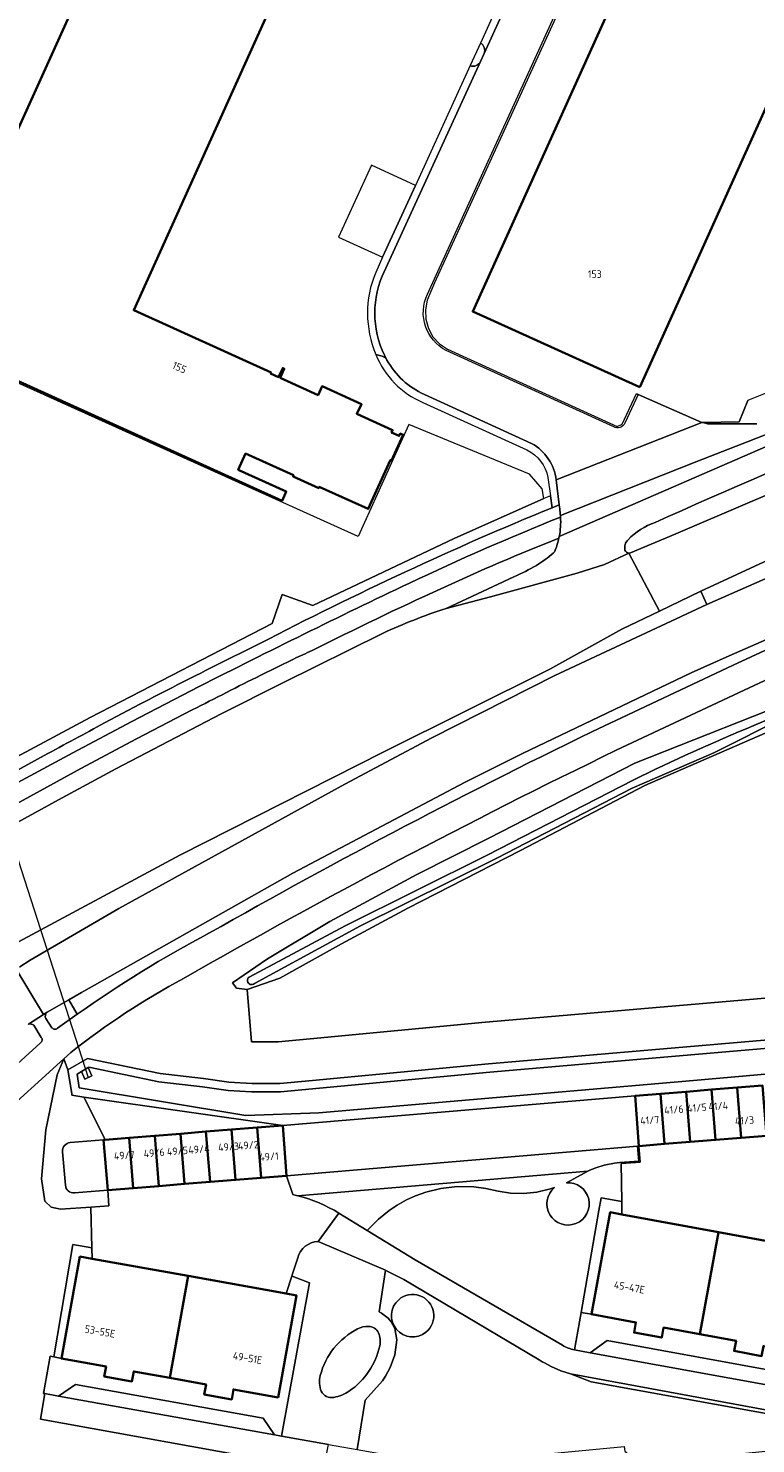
# Model space of a CAD drawing. Extents: x 151587 to 155483, y 462503 to 464608.
# Tile 77 of 236: x 152509 to 152596, y 463880 to 464050. Entities that reach past the tile are written whole.
import ezdxf
from ezdxf.enums import TextEntityAlignment as Align

# ---------------------------------------------------------------- set-up
doc = ezdxf.new("R2010")
doc.units = 0
doc.header["$LTSCALE"] = 0.5
for name, color, linetype, lineweight in [('B-RO-GR-BEPLANTING_CULTUUR_BODEMBEDEKKER-GV', 251, 'CONTINUOUS', 18), ('B-RO-GR-BEPLANTING_CULTUUR_BOSPLANTSOEN-GV', 251, 'CONTINUOUS', 18), ('B-RO-GR-BEPLANTING_CULTUUR_HEESTERS-GV', 251, 'CONTINUOUS', 18), ('B-RO-GR-GROENVOORZIENING-GV', 251, 'CONTINUOUS', 18), ('B-RO-GR-HAAG-GV', 251, 'CONTINUOUS', 13), ('B-RO-IE-TERREINAFSCHEIDING_KUNSTMATIG_HEKWERK-G', 251, 'IE-TERREINAFSCHEIDING-KUNSTMATIG', 18), ('B-RO-KW-KUNSTWERK_DUIKER-G', 251, 'CONTINUOUS', 18), ('B-RO-KW-KUNSTWERK_STUW-GV', 251, 'CONTINUOUS', 18), ('B-RO-OG-BEBOUWING-GV', 6, 'CONTINUOUS', 35), ('B-RO-OG-BEBOUWING-T18', 1, 'CONTINUOUS', 18), ('B-RO-OG-TERREIN_CULTUURSCHEIDING-GV', 251, 'CONTINUOUS', 18), ('B-RO-OG-WATER-GV', 251, 'CONTINUOUS', 18), ('B-RO-OG-WATER_SLOOT-GV', 251, 'CONTINUOUS', 18), ('B-RO-VH-VERHARDING_ASFALT-GV', 251, 'CONTINUOUS', 18), ('B-RO-VH-VERHARDING_BETON-GV', 251, 'CONTINUOUS', 18), ('B-RO-VH-VERHARDING_BETONSTRAATSTEEN-GV', 251, 'CONTINUOUS', 18), ('B-RO-VH-VERHARDING_STRAATBAKSTEEN-GV', 251, 'CONTINUOUS', 18), ('B-RO-VH-VERHARDING_TEGEL-GV', 251, 'CONTINUOUS', 18)]:
    doc.layers.add(name, color=color, linetype=linetype, lineweight=lineweight)
doc.styles.add('NLCS-ISO-M200-T18', font='NLCS-ISO.ttf', dxfattribs={"height": 0.36})
doc.linetypes.add('IE-TERREINAFSCHEIDING-KUNSTMATIG', pattern='A,4,[82,NLCS.SHX,S=0.75,R=90,X=0,Y=0],4,-2', length=10)

msp = doc.modelspace()

# ---------------------------------------------------------------- linework, layer by layer
at = {"layer": 'B-RO-GR-BEPLANTING_CULTUUR_BODEMBEDEKKER-GV', "flags": 128}
for points in [[(152572.047, 463992.498), (152571.85, 463993.936), (152571.066, 463993.588), (152560.332, 463988.824), (152543.417, 463980.812), (152539.731, 463982.111), (152538.538, 463978.646), (152516.745, 463967.386), (152494.667, 463955.579), (152484.218, 463969.361), (152476.22, 463962.251)], [(152531.655, 463973.572), (152536.992, 463976.219)], [(152518.472, 463966.768), (152522.701, 463968.99)], [(152504.531, 463959.197), (152511.221, 463962.87)], [(152518.538, 463916.861), (152518.418, 463917.101), (152517.927, 463918.084), (152515.987, 463921.972), (152514.56, 463922.209), (152514.531, 463922.389), (152514.076, 463925.252), (152513.589, 463926.564), (152512.795, 463924.649), (152511.417, 463918.063), (152510.906, 463912.191), (152511.315, 463909.536), (152512.081, 463908.822), (152513.204, 463908.566), (152516.817, 463908.792), (152518.992, 463908.967), (152518.838, 463910.836), (152514.849, 463910.513)], [(152514.353, 463916.523), (152518.338, 463916.845), (152518.538, 463916.861)], [(152513.772, 463911.427), (152513.437, 463915.443)]]:
    msp.add_lwpolyline(points, dxfattribs=at)
at = {"layer": 'B-RO-GR-BEPLANTING_CULTUUR_BODEMBEDEKKER-GV'}
for points in [[(152554.488, 463984.817, -0.012826), (152572.047, 463992.498)], [(152536.992, 463976.219, -0.0116541), (152554.488, 463984.817)], [(152522.701, 463968.99, -0.0031122), (152531.655, 463973.572)], [(152511.221, 463962.87, 0.0058166), (152518.472, 463966.768)], [(152513.437, 463915.443, -0.4148283), (152514.353, 463916.523)], [(152514.849, 463910.513, -0.4132635), (152513.772, 463911.427)]]:
    msp.add_lwpolyline(points, format="xyb", dxfattribs=at)
at = {"layer": 'B-RO-GR-BEPLANTING_CULTUUR_BOSPLANTSOEN-GV', "flags": 128}
msp.add_lwpolyline([(152675.815, 463995.931), (152668.317, 463993.686), (152643.285, 463984.44), (152625.771, 463977.665), (152606.756, 463969.499), (152583.176, 463959.25), (152568.262, 463951.464), (152554.789, 463944.602), (152546.83, 463940.324), (152539.461, 463936.22), (152535.536, 463934.838), (152536.042, 463928.601), (152539.24, 463928.601), (152543.098, 463928.95), (152564.066, 463930.942), (152600.809, 463934.097), (152599.205, 463953.804), (152681.192, 463983.061), (152683.418, 463983.855)], dxfattribs=at)
at = {"layer": 'B-RO-GR-BEPLANTING_CULTUUR_HEESTERS-GV', "flags": 128}
msp.add_lwpolyline([(152581.985, 463922.121), (152539.803, 463918.583), (152540.253, 463912.57), (152582.276, 463916.104), (152582.425, 463916.117)], close=True, dxfattribs=at)
at = {"layer": 'B-RO-GR-BEPLANTING_CULTUUR_HEESTERS-GV'}
for points in [[(152514.353, 463916.523, 0.4148283), (152513.437, 463915.443)], [(152513.772, 463911.427, 0.4132635), (152514.849, 463910.513)]]:
    msp.add_lwpolyline(points, format="xyb", dxfattribs=at)
at = {"layer": 'B-RO-GR-BEPLANTING_CULTUUR_HEESTERS-GV', "flags": 128}
for points in [[(152514.849, 463910.513), (152518.838, 463910.836), (152518.338, 463916.845), (152514.353, 463916.523)], [(152513.437, 463915.443), (152513.772, 463911.427)]]:
    msp.add_lwpolyline(points, dxfattribs=at)
at = {"layer": 'B-RO-GR-GROENVOORZIENING-GV'}
for points in [[(152694.124, 464031.382, 0.0323912), (152585.97, 463991.453)], [(152595.743, 463993.174, -0.0302642), (152698.211, 464030.171)], [(152584.397, 463990.752, 0.1179525), (152581.143, 463988.664)], [(152572.878, 463988.868, 0.0140357), (152558.744, 463982.804)], [(152572.436, 463987.428, 0.0306519), (152572.878, 463988.868)], [(152581.143, 463988.664, 0.2634351), (152580.78, 463987.431)], [(152570.192, 463985.607, 0.0379869), (152572.167, 463987.054)], [(152572.167, 463987.054, 0.1163326), (152572.436, 463987.428)], [(152580.78, 463987.431, 0.3122383), (152581.24, 463987.062)], [(152581.24, 463987.062, 0.0949163), (152581.441, 463987.087)], [(152567.473, 463984.224, 0.0215491), (152570.192, 463985.607)], [(152558.744, 463982.804, 0.0102191), (152543.309, 463975.41)], [(152551.739, 463977.461, -0.027493), (152559.348, 463980.462)], [(152543.309, 463975.41, 0.0104443), (152541.092, 463974.389)], [(152537.173, 463972.462, 0.0024757), (152528.952, 463968.3)], [(152530.953, 463941.575, -0.0167806), (152578.334, 463966.416)], [(152515.197, 463931.89, -0.0325779), (152530.953, 463941.575)]]:
    msp.add_lwpolyline(points, format="xyb", dxfattribs=at)
at = {"layer": 'B-RO-GR-GROENVOORZIENING-GV', "flags": 128}
for points in [[(152610.699, 463992.102), (152604.429, 463989.254), (152589.882, 463982.51), (152590.575, 463980.924), (152612.893, 463990.719), (152625.49, 463995.879), (152628.922, 463997.227), (152629.459, 463997.313), (152636.601, 464000), (152660.488, 464008.986)], [(152581.441, 463987.087), (152586.867, 463989.396), (152595.743, 463993.174)], [(152585.97, 463991.453), (152584.397, 463990.752)], [(152613.323, 463983.243), (152612.057, 463982.978), (152593.269, 463974.762), (152588.694, 463972.762), (152568.516, 463963.08), (152561.631, 463959.664), (152541.004, 463948.762), (152515.692, 463934.494), (152514.202, 463933.633), (152515.197, 463931.89)], [(152559.348, 463980.462), (152567.473, 463984.224)], [(152578.334, 463966.416), (152593.754, 463973.651), (152599.685, 463976.434), (152608.956, 463980.675)], [(152528.952, 463968.3), (152522.29, 463964.841), (152515.615, 463961.295), (152506.663, 463956.401), (152507.644, 463954.626), (152513.4, 463957.79), (152519.82, 463961.24), (152532.41, 463967.82), (152539.82, 463971.54), (152551.739, 463977.461)], [(152541.092, 463974.389), (152537.173, 463972.462)]]:
    msp.add_lwpolyline(points, dxfattribs=at)
at = {"layer": 'B-RO-GR-HAAG-GV'}
for points in [[(152694.124, 464031.382, 0.0323912), (152585.97, 463991.453)], [(152595.743, 463993.174, -0.0302642), (152698.211, 464030.171)], [(152584.397, 463990.752, 0.1179525), (152581.143, 463988.664)], [(152572.878, 463988.868, 0.0140357), (152558.744, 463982.804)], [(152572.436, 463987.428, 0.0306519), (152572.878, 463988.868)], [(152581.143, 463988.664, 0.2634351), (152580.78, 463987.431)], [(152570.192, 463985.607, 0.0379869), (152572.167, 463987.054)], [(152572.167, 463987.054, 0.1163326), (152572.436, 463987.428)], [(152580.78, 463987.431, 0.3122383), (152581.24, 463987.062)], [(152581.24, 463987.062, 0.0949163), (152581.441, 463987.087)], [(152567.473, 463984.224, 0.0215491), (152570.192, 463985.607)], [(152558.744, 463982.804, 0.0102191), (152543.309, 463975.41)], [(152551.739, 463977.461, -0.027493), (152559.348, 463980.462)], [(152543.309, 463975.41, 0.0104443), (152541.092, 463974.389)], [(152537.173, 463972.462, 0.0024757), (152528.952, 463968.3)], [(152530.953, 463941.575, -0.0167806), (152578.334, 463966.416)], [(152515.197, 463931.89, -0.0325779), (152530.953, 463941.575)]]:
    msp.add_lwpolyline(points, format="xyb", dxfattribs=at)
at = {"layer": 'B-RO-GR-HAAG-GV', "flags": 128}
for points in [[(152610.699, 463992.102), (152604.429, 463989.254), (152589.882, 463982.51), (152590.575, 463980.924), (152612.893, 463990.719), (152625.49, 463995.879), (152628.922, 463997.227), (152629.459, 463997.313), (152636.601, 464000), (152660.488, 464008.986)], [(152581.441, 463987.087), (152586.867, 463989.396), (152595.743, 463993.174)], [(152585.97, 463991.453), (152584.397, 463990.752)], [(152613.323, 463983.243), (152612.057, 463982.978), (152593.269, 463974.762), (152588.694, 463972.762), (152568.516, 463963.08), (152561.631, 463959.664), (152541.004, 463948.762), (152515.692, 463934.494), (152514.202, 463933.633), (152515.197, 463931.89)], [(152559.348, 463980.462), (152567.473, 463984.224)], [(152578.334, 463966.416), (152593.754, 463973.651), (152599.685, 463976.434), (152608.956, 463980.675)], [(152528.952, 463968.3), (152522.29, 463964.841), (152515.615, 463961.295), (152506.663, 463956.401), (152507.644, 463954.626), (152513.4, 463957.79), (152519.82, 463961.24), (152532.41, 463967.82), (152539.82, 463971.54), (152551.739, 463977.461)], [(152541.092, 463974.389), (152537.173, 463972.462)]]:
    msp.add_lwpolyline(points, dxfattribs=at)
at = {"layer": 'B-RO-IE-TERREINAFSCHEIDING_KUNSTMATIG_HEKWERK-G', "flags": 128}
for points in [[(152586.115, 464080.969), (152557.973, 464019.407), (152557.081, 464017.327), (152556.883, 464016.2), (152556.938, 464015.057), (152557.235, 464013.957), (152557.767, 464012.955), (152558.553, 464012.098), (152559.512, 464011.496), (152579.842, 464002.241), (152580.449, 464002.493), (152582.143, 464006.156), (152582.359, 464006.061)], [(152550.408, 464033.483), (152546.463, 464024.864)], [(152582.359, 464006.061), (152589.992, 464002.683)], [(152590.126, 464002.686), (152594.434, 464002.781), (152595.474, 464005.347)], [(152589.992, 464002.683), (152590.126, 464002.686)]]:
    msp.add_lwpolyline(points, dxfattribs=at)
at = {"layer": 'B-RO-KW-KUNSTWERK_DUIKER-G', "flags": 128}
msp.add_lwpolyline([(152516.53, 463924.296), (152504.703, 463960.946)], dxfattribs=at)
at = {"layer": 'B-RO-KW-KUNSTWERK_STUW-GV', "flags": 128}
msp.add_lwpolyline([(152516.501, 463925.497), (152515.683, 463925.025), (152516.109, 463924.107), (152516.953, 463924.524)], close=True, dxfattribs=at)
at = {"layer": 'B-RO-OG-BEBOUWING-GV', "flags": 128}
for points in [[(152520.274, 464064.751), (152496.747, 464012.8)], [(152504.321, 464009.358), (152539.726, 463993.334), (152540.13, 463994.226), (152540.224, 463994.435), (152534.462, 463997.044), (152535.344, 463998.992), (152541.101, 463996.386), (152541.04, 463996.25), (152544.119, 463994.856), (152544.178, 463994.988), (152550.039, 463992.355), (152552.667, 463998.157), (152552.69, 463998.207), (152552.841, 463998.138), (152554.22, 464001.209), (152553.874, 464001.366), (152553.754, 464001.102), (152552.825, 464001.524), (152552.945, 464001.788), (152548.68, 464003.725), (152549.211, 464004.898), (152544.507, 464007.03), (152544.037, 464005.992), (152539.497, 464008.054), (152539.984, 464009.128), (152539.793, 464009.215), (152539.305, 464008.141), (152538.349, 464008.575), (152538.408, 464008.703), (152521.963, 464016.14), (152538.471, 464052.639)]]:
    msp.add_lwpolyline(points, dxfattribs=at)
for points in [[(152582.56, 464006.933), (152603.288, 464052.829), (152583.274, 464061.868), (152562.546, 464015.971)], [(152585.526, 463916.367), (152585.039, 463922.369), (152581.985, 463922.121), (152582.425, 463916.117)], [(152588.58, 463916.613), (152588.094, 463922.616), (152585.039, 463922.369), (152585.526, 463916.367)], [(152591.635, 463916.859), (152591.148, 463922.864), (152588.094, 463922.616), (152588.58, 463916.613)], [(152591.148, 463922.864), (152591.635, 463916.859), (152594.689, 463917.105), (152594.202, 463923.111)], [(152597.743, 463917.351), (152597.256, 463923.359), (152594.202, 463923.111), (152594.689, 463917.105)], [(152521.405, 463917.093), (152521.892, 463911.083), (152524.959, 463911.332), (152524.472, 463917.342)], [(152528.026, 463911.58), (152527.539, 463917.59), (152524.472, 463917.342), (152524.959, 463911.332)], [(152527.539, 463917.59), (152528.026, 463911.58), (152531.093, 463911.828), (152530.606, 463917.838)], [(152531.093, 463911.828), (152534.16, 463912.077), (152533.674, 463918.087), (152530.606, 463917.838)], [(152536.741, 463918.335), (152533.674, 463918.087), (152534.16, 463912.077), (152537.227, 463912.325)], [(152536.741, 463918.335), (152537.227, 463912.325), (152540.253, 463912.57), (152539.803, 463918.583)], [(152518.538, 463916.861), (152518.338, 463916.845), (152518.838, 463910.836), (152521.892, 463911.083), (152521.405, 463917.093)], [(152580.417, 463907.935), (152579.007, 463908.195), (152576.755, 463895.981), (152582.094, 463895.003), (152581.873, 463893.801), (152585.173, 463893.193), (152585.395, 463894.394), (152589.732, 463893.595), (152591.983, 463905.802)], [(152589.732, 463893.595), (152594.076, 463892.794), (152593.854, 463891.592), (152597.135, 463890.986), (152597.357, 463892.188), (152602.707, 463891.202), (152604.959, 463903.409), (152603.897, 463903.605), (152591.983, 463905.802)], [(152526.28, 463888.369), (152528.472, 463900.567), (152516.992, 463902.629), (152515.507, 463902.896), (152513.324, 463890.702), (152518.65, 463889.741), (152518.434, 463888.54), (152521.732, 463887.947), (152521.948, 463889.148)], [(152526.28, 463888.369), (152530.621, 463887.589), (152530.405, 463886.388), (152533.683, 463885.799), (152533.899, 463887), (152539.244, 463886.039), (152541.436, 463898.237), (152540.201, 463898.459), (152528.472, 463900.567)]]:
    msp.add_lwpolyline(points, close=True, dxfattribs=at)
at = {"layer": 'B-RO-OG-TERREIN_CULTUURSCHEIDING-GV', "flags": 128}
for points in [[(152598.882, 464006.719), (152598.363, 464006.51), (152595.552, 464005.38), (152595.474, 464005.347), (152594.434, 464002.781), (152590.126, 464002.686), (152590.656, 464002.544), (152596.564, 464002.557)], [(152610.323, 463977.716), (152601.055, 463973.476), (152595.063, 463970.664), (152579.734, 463963.472)], [(152600.809, 463934.097), (152564.066, 463930.942), (152543.098, 463928.95), (152539.24, 463928.601), (152536.042, 463928.601), (152535.536, 463934.838), (152534.247, 463935.025), (152533.779, 463935.645), (152537.986, 463938.534), (152545.434, 463942.977), (152555.837, 463948.622), (152564.481, 463952.958), (152581.948, 463961.929), (152610.235, 463973.116)], [(152514.416, 463927.313), (152513.589, 463926.564), (152514.076, 463925.252), (152516.418, 463926.603), (152525.12, 463924.801), (152530.32, 463924.186), (152533.351, 463923.76), (152536.093, 463923.601), (152539.469, 463923.601), (152543.373, 463923.954), (152564.425, 463925.954), (152601.215, 463929.106)], [(152544.172, 463877.425), (152510.804, 463883.441), (152511.319, 463886.485), (152511.17, 463886.514), (152511.966, 463890.962), (152512.376, 463890.884), (152514.663, 463904.348), (152516.954, 463903.947), (152516.817, 463908.792), (152513.204, 463908.566), (152512.081, 463908.822), (152511.315, 463909.536), (152510.906, 463912.191), (152511.417, 463918.063), (152512.795, 463924.649), (152513.589, 463926.564), (152505.281, 463919.037)], [(152541.618, 463910.176), (152576.33, 463913.095), (152576.556, 463913.219), (152577.299, 463913.518), (152578.307, 463913.832), (152579.536, 463914.084), (152580.183, 463914.162), (152582.422, 463914.325), (152582.276, 463916.104), (152540.253, 463912.57)], [(152574.73, 463891.733), (152575.515, 463896.203), (152577.654, 463908.388), (152577.92, 463909.904), (152580.396, 463909.47), (152580.335, 463914.023), (152582.584, 463914.187), (152582.425, 463916.117), (152582.276, 463916.104), (152582.422, 463914.325), (152580.183, 463914.162), (152579.536, 463914.084), (152578.307, 463913.832), (152577.299, 463913.518), (152576.556, 463913.219), (152576.33, 463913.095), (152574.665, 463912.181), (152573.768, 463911.725)], [(152540.253, 463912.57), (152540.988, 463910.33)], [(152573.768, 463911.725), (152574.665, 463912.181), (152576.33, 463913.095), (152541.618, 463910.176)], [(152546.525, 463908.087), (152549.924, 463906.002), (152551.268, 463907.375), (152552.544, 463908.413), (152553.495, 463909.05), (152554.605, 463909.67), (152555.683, 463910.162), (152556.921, 463910.606), (152558.722, 463911.046), (152560.7, 463911.268), (152562.7, 463911.225), (152564.106, 463911.034), (152565.608, 463910.701), (152567.064, 463910.49), (152568.614, 463910.448), (152570.215, 463910.601), (152571.871, 463910.977), (152572.347, 463911.152)], [(152572.347, 463911.152), (152571.871, 463910.977), (152570.215, 463910.601), (152568.614, 463910.448), (152567.064, 463910.49), (152565.608, 463910.701), (152564.106, 463911.034), (152562.7, 463911.225), (152560.7, 463911.268), (152558.722, 463911.046), (152556.921, 463910.606), (152555.683, 463910.162), (152554.605, 463909.67), (152553.495, 463909.05), (152552.544, 463908.413), (152551.268, 463907.375), (152549.924, 463906.002), (152555.654, 463902.489), (152573.291, 463892.281)], [(152541.603, 463902.733), (152540.934, 463900.693), (152540.89, 463900.56), (152540.931, 463900.547), (152542.988, 463899.765), (152539.647, 463881.4), (152545.267, 463880.385), (152546.857, 463880.119), (152548.712, 463879.786), (152549.661, 463885.722), (152551.741, 463888.013), (152552.098, 463888.56), (152552.675, 463889.63), (152553.234, 463891.148), (152553.458, 463892.943), (152553.209, 463894.28), (152552.798, 463895.083), (152552.424, 463895.537), (152551.629, 463896.129), (152551.346, 463896.263), (152552.1, 463901.247), (152544.046, 463904.678)], [(152571.149, 463890.156), (152570.874, 463890.303), (152570.506, 463890.522), (152554.317, 463900.144), (152552.14, 463901.23), (152552.1, 463901.247), (152551.346, 463896.263), (152551.629, 463896.129), (152552.424, 463895.537), (152552.798, 463895.083), (152553.209, 463894.28), (152553.458, 463892.943), (152553.234, 463891.148), (152552.675, 463889.63), (152552.098, 463888.56), (152551.741, 463888.013), (152549.661, 463885.722), (152548.712, 463879.786), (152552.983, 463879.039)], [(152556.321, 463876.006), (152556.315, 463875.459), (152557.954, 463875.737), (152561.251, 463876.015), (152562.51, 463876.143), (152564.013, 463877.982), (152563.963, 463878.565), (152580.666, 463880.17), (152580.742, 463879.62), (152582.582, 463878.106), (152591.22, 463878.964), (152602.413, 463880.076), (152602.784, 463883.19), (152601.648, 463883.395), (152576.743, 463887.892), (152574.257, 463888.85), (152573.089, 463889.236), (152571.958, 463889.722), (152571.149, 463890.156)]]:
    msp.add_lwpolyline(points, dxfattribs=at)
at = {"layer": 'B-RO-OG-TERREIN_CULTUURSCHEIDING-GV'}
for points in [[(152579.734, 463963.472, 0.0172791), (152527.926, 463936.177)], [(152527.926, 463936.177, 0.043359), (152514.416, 463927.313)], [(152573.768, 463911.725, -6.4696333), (152572.347, 463911.152)], [(152572.347, 463911.152, 6.4696333), (152573.768, 463911.725)], [(152540.988, 463910.33, -0.0097191), (152541.618, 463910.176)], [(152541.618, 463910.176, -0.0726133), (152546.525, 463908.087)], [(152544.046, 463904.678, 0.3423364), (152541.603, 463902.733)], [(152553.681, 463897.726, 0.9809752), (152556.949, 463893.844)], [(152556.949, 463893.844, -0.9809752), (152553.681, 463897.726)], [(152556.949, 463893.844, 1.0190248), (152553.681, 463897.726)], [(152553.681, 463897.726, -1.0190248), (152556.949, 463893.844)], [(152548.758, 463894.233, 0.2146268), (152544.298, 463888.667)], [(152544.298, 463888.667, -0.2146268), (152548.758, 463894.233)], [(152550.074, 463894.528, 0.1284383), (152548.758, 463894.233)], [(152548.758, 463894.233, -0.1284383), (152550.074, 463894.528)], [(152551.262, 463893.756, 0.286602), (152550.074, 463894.528)], [(152550.074, 463894.528, -0.286602), (152551.262, 463893.756)], [(152551.417, 463892.228, 0.1459016), (152551.262, 463893.756)], [(152551.262, 463893.756, -0.1459016), (152551.417, 463892.228)], [(152547.785, 463886.81, 0.1911726), (152551.417, 463892.228)], [(152551.417, 463892.228, -0.1911726), (152547.785, 463886.81)], [(152573.291, 463892.281, 0.0849059), (152574.73, 463891.733)], [(152544.298, 463888.667, 0.1681394), (152544.414, 463886.764)], [(152544.414, 463886.764, -0.1681394), (152544.298, 463888.667)], [(152544.414, 463886.764, 0.3257565), (152545.9, 463886.04)], [(152545.9, 463886.04, -0.3257565), (152544.414, 463886.764)], [(152545.9, 463886.04, 0.1200205), (152547.785, 463886.81)], [(152547.785, 463886.81, -0.1200205), (152545.9, 463886.04)]]:
    msp.add_lwpolyline(points, format="xyb", dxfattribs=at)
at = {"layer": 'B-RO-OG-TERREIN_CULTUURSCHEIDING-GV', "flags": 128}
msp.add_lwpolyline([(152515.987, 463921.972), (152517.927, 463918.084), (152518.418, 463917.101), (152518.538, 463916.861), (152521.405, 463917.093), (152524.472, 463917.342), (152527.539, 463917.59), (152530.606, 463917.838), (152533.674, 463918.087), (152536.741, 463918.335), (152539.803, 463918.583)], close=True, dxfattribs=at)
at = {"layer": 'B-RO-OG-WATER-GV', "flags": 128}
msp.add_lwpolyline([(152520.696, 464065.683), (152526.273, 464078.001), (152512.398, 464084.317), (152475.634, 464003.375), (152473.522, 463998.726), (152473.277, 463998.185), (152469.188, 463989.183), (152484.218, 463969.361), (152494.667, 463955.579), (152516.745, 463967.386), (152538.538, 463978.646), (152539.731, 463982.111), (152543.417, 463980.812), (152560.332, 463988.824), (152571.066, 463993.588), (152570.849, 463994.779), (152569.331, 463996.511), (152554.911, 464002.466), (152548.839, 463989.04), (152503.408, 464009.504), (152496.636, 464012.554), (152496.747, 464012.8), (152520.274, 464064.751)], close=True, dxfattribs=at)
for points in [[(152536.41, 463935.569), (152549.09, 463942.488), (152565.429, 463950.556), (152581.628, 463958.926), (152591.435, 463963.191), (152600.094, 463967.507), (152618.073, 463975.028), (152625.83, 463978.456), (152641.898, 463984.741), (152651.803, 463988.5), (152666.986, 463993.918), (152675.521, 463996.827), (152675.19, 463998.088), (152653.722, 463990.588), (152639.208, 463985.204), (152627.112, 463980.484), (152623.912, 463979.194), (152607.811, 463971.357), (152596.203, 463966.438)], [(152581.757, 463959.909), (152564.261, 463950.929), (152547.278, 463942.46), (152535.768, 463936.333)]]:
    msp.add_lwpolyline(points, dxfattribs=at)
at = {"layer": 'B-RO-OG-WATER-GV'}
for points in [[(152596.203, 463966.438, 0.0150195), (152581.757, 463959.909)], [(152535.768, 463936.333, 1.0454247), (152536.41, 463935.569)]]:
    msp.add_lwpolyline(points, format="xyb", dxfattribs=at)
at = {"layer": 'B-RO-OG-WATER_SLOOT-GV', "flags": 128}
for points in [[(152596.203, 463966.438), (152607.811, 463971.357), (152623.912, 463979.194), (152627.112, 463980.484), (152639.208, 463985.204), (152653.722, 463990.588), (152675.19, 463998.088), (152675.521, 463996.827), (152666.986, 463993.918), (152651.803, 463988.5), (152641.898, 463984.741), (152625.83, 463978.456), (152618.073, 463975.028), (152600.094, 463967.507), (152591.435, 463963.191), (152581.628, 463958.926), (152565.429, 463950.556), (152549.09, 463942.488), (152536.41, 463935.569)], [(152618.588, 463977.014), (152610.235, 463973.116), (152581.948, 463961.929), (152564.481, 463952.958), (152555.837, 463948.622), (152545.434, 463942.977), (152537.986, 463938.534), (152533.779, 463935.645), (152534.247, 463935.025), (152535.536, 463934.838), (152539.461, 463936.22), (152546.83, 463940.324), (152554.789, 463944.602), (152568.262, 463951.464), (152583.176, 463959.25), (152606.756, 463969.499), (152625.771, 463977.665), (152643.285, 463984.44), (152668.317, 463993.686), (152675.815, 463995.931)], [(152535.768, 463936.333), (152547.278, 463942.46), (152564.261, 463950.929), (152581.757, 463959.909)], [(152674.626, 463931.539), (152588.975, 463923.962), (152544.104, 463920.101), (152535.383, 463919.76), (152515.435, 463923.077), (152515.172, 463924.73), (152515.683, 463925.025), (152516.501, 463925.497), (152516.588, 463925.547), (152524.96, 463923.813), (152530.199, 463923.194), (152533.252, 463922.764), (152536.07, 463922.601), (152539.515, 463922.601), (152564.604, 463924.966), (152603.015, 463928.264)], [(152603.015, 463928.264), (152564.604, 463924.966), (152539.515, 463922.601), (152536.07, 463922.601), (152533.252, 463922.764), (152530.199, 463923.194), (152524.96, 463923.813), (152516.588, 463925.547), (152516.501, 463925.497), (152516.953, 463924.524), (152516.109, 463924.107), (152515.683, 463925.025), (152515.172, 463924.73), (152515.435, 463923.077), (152535.383, 463919.76), (152544.104, 463920.101), (152588.975, 463923.962), (152674.626, 463931.539)], [(152601.215, 463929.106), (152564.425, 463925.954), (152543.373, 463923.954), (152539.469, 463923.601), (152536.093, 463923.601), (152533.351, 463923.76), (152530.32, 463924.186), (152525.12, 463924.801), (152516.418, 463926.603), (152514.076, 463925.252), (152514.531, 463922.389), (152514.56, 463922.209), (152515.987, 463921.972), (152539.803, 463918.583), (152581.985, 463922.121), (152585.039, 463922.369), (152588.094, 463922.616), (152591.148, 463922.864), (152594.202, 463923.111), (152597.256, 463923.359)]]:
    msp.add_lwpolyline(points, dxfattribs=at)
at = {"layer": 'B-RO-OG-WATER_SLOOT-GV'}
for points in [[(152581.757, 463959.909, -0.0150195), (152596.203, 463966.438)], [(152536.41, 463935.569, -1.0454247), (152535.768, 463936.333)]]:
    msp.add_lwpolyline(points, format="xyb", dxfattribs=at)
at = {"layer": 'B-RO-VH-VERHARDING_ASFALT-GV', "flags": 128}
for points in [[(152551.763, 464022.48), (152555.697, 464031.081), (152550.408, 464033.483), (152546.463, 464024.864)], [(152545.267, 463880.385), (152539.647, 463881.4), (152538.831, 463881.55), (152512.943, 463886.168), (152511.319, 463886.485), (152510.804, 463883.441), (152544.172, 463877.425), (152544.679, 463877.334)]]:
    msp.add_lwpolyline(points, close=True, dxfattribs=at)
at = {"layer": 'B-RO-VH-VERHARDING_ASFALT-GV'}
for points in [[(152698.211, 464030.171, 0.0302642), (152595.743, 463993.174)], [(152581.441, 463987.087, -0.0949163), (152581.24, 463987.062)], [(152559.348, 463980.462, 0.027493), (152551.739, 463977.461)], [(152578.334, 463966.416, 0.0167806), (152530.953, 463941.575)], [(152527.926, 463936.177, -0.0172791), (152579.734, 463963.472)], [(152530.953, 463941.575, 0.0325779), (152515.197, 463931.89)], [(152514.416, 463927.313, -0.043359), (152527.926, 463936.177)], [(152509.338, 463930.682, -0.2879325), (152509.984, 463930.564)], [(152511.426, 463931.398, -0.3764402), (152511.589, 463932.123)], [(152510.885, 463929.097, -0.4772383), (152510.769, 463928.443)], [(152512.834, 463930.211, -0.460559), (152512.15, 463930.28)], [(152574.73, 463891.733, -0.0849059), (152573.291, 463892.281)]]:
    msp.add_lwpolyline(points, format="xyb", dxfattribs=at)
at = {"layer": 'B-RO-VH-VERHARDING_ASFALT-GV', "flags": 128}
for points in [[(152507.86, 463937.299), (152511.156, 463931.846), (152511.589, 463932.123), (152514.202, 463933.633), (152515.692, 463934.494), (152541.004, 463948.762), (152561.631, 463959.664), (152568.516, 463963.08), (152588.694, 463972.762), (152593.269, 463974.762), (152612.057, 463982.978), (152623.832, 463987.942), (152629.441, 463990.258), (152654.339, 464000), (152656.783, 464000.951), (152658.341, 464001.512), (152681.802, 464009.434), (152686.25, 464010.741)], [(152660.488, 464008.986), (152636.601, 464000), (152629.459, 463997.313), (152628.922, 463997.227), (152625.49, 463995.879), (152612.893, 463990.719), (152590.575, 463980.924), (152572.368, 463972.419), (152557.647, 463964.986), (152547.228, 463959.427), (152520.178, 463944.531), (152509.573, 463938.344), (152508.305, 463937.565)], [(152581.24, 463987.062), (152584.896, 463980.118), (152589.882, 463982.51), (152604.429, 463989.254), (152610.699, 463992.102)], [(152595.743, 463993.174), (152586.867, 463989.396), (152581.441, 463987.087)], [(152507.644, 463954.626), (152504.768, 463953.045), (152503.418, 463952.303), (152500.429, 463950.66), (152499.98, 463950.413), (152506.476, 463939.615), (152506.908, 463939.871), (152508.175, 463940.57), (152527.484, 463950.925), (152551.807, 463963.252), (152571.777, 463973.202), (152580.391, 463977.956), (152584.896, 463980.118), (152581.24, 463987.062), (152578.312, 463985.724), (152575.072, 463984.658), (152564.694, 463981.836), (152559.348, 463980.462)], [(152608.956, 463980.675), (152599.685, 463976.434), (152593.754, 463973.651), (152578.334, 463966.416)], [(152551.739, 463977.461), (152539.82, 463971.54), (152532.41, 463967.82), (152519.82, 463961.24), (152513.4, 463957.79), (152507.644, 463954.626)], [(152579.734, 463963.472), (152595.063, 463970.664), (152601.055, 463973.476), (152610.323, 463977.716)], [(152509.299, 463930.651), (152509.338, 463930.682), (152511.156, 463931.846), (152507.86, 463937.299), (152506.067, 463936.226), (152506.051, 463936.216), (152504.123, 463935.135)], [(152511.589, 463932.123), (152511.156, 463931.846), (152509.338, 463930.682)], [(152512.15, 463930.28), (152511.426, 463931.398)], [(152515.197, 463931.89), (152512.834, 463930.211)], [(152509.984, 463930.564), (152510.885, 463929.097)], [(152510.769, 463928.443), (152503.972, 463922.29)], [(152502.136, 463915.752), (152503.119, 463916.709), (152505.281, 463919.037), (152513.589, 463926.564), (152514.416, 463927.313)], [(152573.291, 463892.281), (152555.654, 463902.489), (152549.924, 463906.002), (152546.525, 463908.087), (152544.046, 463904.678), (152552.1, 463901.247), (152552.14, 463901.23), (152554.317, 463900.144), (152570.506, 463890.522), (152570.874, 463890.303), (152571.149, 463890.156), (152571.958, 463889.722), (152573.089, 463889.236), (152574.257, 463888.85), (152601.721, 463883.774), (152602.286, 463886.702)], [(152602.286, 463886.702), (152601.467, 463886.87), (152576.623, 463891.371), (152574.73, 463891.733)]]:
    msp.add_lwpolyline(points, dxfattribs=at)
at = {"layer": 'B-RO-VH-VERHARDING_BETON-GV', "flags": 128}
for points in [[(152607.595, 463914.759), (152604.865, 463915.418), (152604.681, 463915.462), (152603.856, 463917.844), (152600.798, 463917.598), (152597.743, 463917.351), (152594.689, 463917.105), (152591.635, 463916.859)], [(152591.635, 463916.859), (152588.58, 463916.613), (152585.526, 463916.367), (152582.425, 463916.117), (152582.584, 463914.187), (152580.335, 463914.023), (152580.396, 463909.47), (152580.417, 463907.935), (152591.983, 463905.802), (152603.897, 463903.605), (152604.697, 463905.783), (152605.5, 463907.965)], [(152534.16, 463912.077), (152531.093, 463911.828), (152528.026, 463911.58), (152524.959, 463911.332), (152521.892, 463911.083), (152518.838, 463910.836), (152518.992, 463908.967), (152516.817, 463908.792), (152516.954, 463903.947), (152516.992, 463902.629), (152528.472, 463900.567), (152540.201, 463898.459), (152540.243, 463898.588), (152540.89, 463900.56), (152540.934, 463900.693), (152541.603, 463902.733)], [(152540.988, 463910.33), (152540.253, 463912.57), (152537.227, 463912.325), (152534.16, 463912.077)], [(152544.046, 463904.678), (152546.525, 463908.087)]]:
    msp.add_lwpolyline(points, dxfattribs=at)
at = {"layer": 'B-RO-VH-VERHARDING_BETON-GV'}
for points in [[(152541.618, 463910.176, 0.0097191), (152540.988, 463910.33)], [(152546.525, 463908.087, 0.0726133), (152541.618, 463910.176)], [(152541.603, 463902.733, -0.3423364), (152544.046, 463904.678)]]:
    msp.add_lwpolyline(points, format="xyb", dxfattribs=at)
at = {"layer": 'B-RO-VH-VERHARDING_BETONSTRAATSTEEN-GV', "flags": 128}
for points in [[(152582.413, 464087.431), (152570.375, 464061.046), (152563.903, 464046.861), (152563.489, 464045.909), (152551.704, 464020.224)], [(152557.114, 464018.051), (152584.606, 464078.246), (152585.895, 464081.069), (152587.65, 464084.912)], [(152569.135, 464060.535), (152569.042, 464060.353), (152563.474, 464048.114)], [(152563.903, 464046.861), (152570.375, 464061.046)], [(152551.704, 464020.224), (152563.489, 464045.909)], [(152562.236, 464045.41), (152555.697, 464031.081), (152551.763, 464022.48), (152550.931, 464020.648)], [(152708.804, 464039.943), (152696.501, 464035.741), (152687.933, 464032.815), (152686.894, 464032.421), (152670.944, 464027.459), (152657.25, 464022.873), (152628.002, 464012.114), (152603.658, 464002.405), (152572.917, 463989.066), (152572.878, 463988.868)], [(152572.917, 463989.066), (152603.658, 464002.405), (152628.002, 464012.114), (152657.25, 464022.873), (152670.944, 464027.459), (152686.894, 464032.421), (152687.933, 464032.815), (152696.501, 464035.741), (152708.804, 464039.943)], [(152627.616, 464013.25), (152627.571, 464013.232), (152614.403, 464007.919), (152607.002, 464004.89), (152605.675, 464004.369), (152589.389, 463998.041), (152573.049, 463991.567), (152573.065, 463991.38)], [(152550.954, 464010.847), (152551.689, 464010.655)], [(152579.427, 464002.172), (152559.382, 464011.308)], [(152556.768, 464006.061), (152569.592, 464000.205)], [(152572.544, 463995.824), (152589.992, 464002.683), (152582.359, 464006.061), (152580.769, 464002.611)], [(152573.049, 463991.567), (152589.389, 463998.041), (152605.675, 464004.369)], [(152596.564, 464002.557), (152590.656, 464002.544), (152590.126, 464002.686), (152589.992, 464002.683), (152572.544, 463995.824), (152572.906, 463992.847), (152572.962, 463992.387)], [(152584.397, 463990.752), (152585.97, 463991.453)], [(152567.473, 463984.224), (152559.348, 463980.462), (152564.694, 463981.836), (152575.072, 463984.658), (152578.312, 463985.724), (152581.24, 463987.062)], [(152508.291, 463937.557), (152508.305, 463937.565), (152509.573, 463938.344), (152520.178, 463944.531), (152547.228, 463959.427), (152557.647, 463964.986), (152572.368, 463972.419), (152590.575, 463980.924), (152589.882, 463982.51), (152584.896, 463980.118), (152580.391, 463977.956), (152571.777, 463973.202), (152551.807, 463963.252), (152527.484, 463950.925), (152508.175, 463940.57), (152506.908, 463939.871)], [(152514.202, 463933.633), (152511.589, 463932.123)], [(152512.834, 463930.211), (152515.197, 463931.89), (152514.202, 463933.633)], [(152511.426, 463931.398), (152512.15, 463930.28)], [(152509.338, 463930.682), (152509.299, 463930.651)], [(152510.885, 463929.097), (152509.984, 463930.564)], [(152503.972, 463922.29), (152510.769, 463928.443)]]:
    msp.add_lwpolyline(points, dxfattribs=at)
at = {"layer": 'B-RO-VH-VERHARDING_BETONSTRAATSTEEN-GV'}
for points in [[(152563.474, 464048.114, -0.383956), (152563.903, 464046.861)], [(152563.489, 464045.909, -0.3936384), (152562.236, 464045.41)], [(152585.97, 463991.453, -0.0323912), (152694.124, 464031.382)], [(152550.931, 464020.648, 0.2039589), (152550.954, 464010.847)], [(152551.704, 464020.224, 0.230287), (152552.277, 464010.18)], [(152552.277, 464010.18, -0.230287), (152551.704, 464020.224)], [(152559.382, 464011.308, -0.4004537), (152557.114, 464018.051)], [(152551.689, 464010.655, -0.1758304), (152552.277, 464010.18)], [(152552.277, 464010.18, 0.1623673), (152556.768, 464006.061)], [(152580.769, 464002.611, -0.4239647), (152579.427, 464002.172)], [(152569.592, 464000.205, -0.2423474), (152572.544, 463995.824)], [(152572.962, 463992.387, -0.0108535), (152573.049, 463991.567)], [(152573.065, 463991.38, -0.060475), (152572.917, 463989.066)], [(152581.143, 463988.664, -0.1179525), (152584.397, 463990.752)], [(152572.878, 463988.868, -0.0306519), (152572.436, 463987.428)], [(152580.78, 463987.431, -0.2634351), (152581.143, 463988.664)], [(152572.167, 463987.054, -0.0379869), (152570.192, 463985.607)], [(152572.436, 463987.428, -0.1163326), (152572.167, 463987.054)], [(152581.24, 463987.062, -0.3122383), (152580.78, 463987.431)], [(152570.192, 463985.607, -0.0215491), (152567.473, 463984.224)], [(152509.984, 463930.564, 0.2879325), (152509.338, 463930.682)], [(152511.589, 463932.123, 0.3764402), (152511.426, 463931.398)], [(152510.769, 463928.443, 0.4772383), (152510.885, 463929.097)], [(152512.15, 463930.28, 0.460559), (152512.834, 463930.211)]]:
    msp.add_lwpolyline(points, format="xyb", dxfattribs=at)
at = {"layer": 'B-RO-VH-VERHARDING_BETONSTRAATSTEEN-GV', "flags": 128}
for points in [[(152576.623, 463891.371), (152601.467, 463886.87), (152600.073, 463888.919), (152578.631, 463892.832)], [(152601.648, 463883.395), (152601.721, 463883.774), (152574.257, 463888.85), (152576.743, 463887.892)], [(152538.831, 463881.55), (152537.446, 463883.563), (152514.973, 463887.565), (152512.943, 463886.168)]]:
    msp.add_lwpolyline(points, close=True, dxfattribs=at)
at = {"layer": 'B-RO-VH-VERHARDING_STRAATBAKSTEEN-GV', "flags": 128}
for points in [[(152601.467, 463886.87), (152602.286, 463886.702), (152603.03, 463886.591), (152606.476, 463905.093), (152604.697, 463905.783), (152603.897, 463903.605), (152604.959, 463903.409), (152602.707, 463891.202), (152597.357, 463892.188), (152597.135, 463890.986), (152593.854, 463891.592), (152594.076, 463892.794), (152589.732, 463893.595), (152585.395, 463894.394), (152585.173, 463893.193), (152581.873, 463893.801), (152582.094, 463895.003), (152576.755, 463895.981), (152575.515, 463896.203), (152574.73, 463891.733), (152576.623, 463891.371), (152578.631, 463892.832), (152600.073, 463888.919)], [(152540.201, 463898.459), (152541.436, 463898.237), (152539.244, 463886.039), (152533.899, 463887), (152533.683, 463885.799), (152530.405, 463886.388), (152530.621, 463887.589), (152526.28, 463888.369), (152521.948, 463889.148), (152521.732, 463887.947), (152518.434, 463888.54), (152518.65, 463889.741), (152513.324, 463890.702), (152512.376, 463890.884), (152511.966, 463890.962), (152511.17, 463886.514), (152511.319, 463886.485), (152512.943, 463886.168), (152514.973, 463887.565), (152537.446, 463883.563), (152538.831, 463881.55), (152539.647, 463881.4), (152542.988, 463899.765), (152540.931, 463900.547), (152540.89, 463900.56), (152540.243, 463898.588)]]:
    msp.add_lwpolyline(points, close=True, dxfattribs=at)
at = {"layer": 'B-RO-VH-VERHARDING_TEGEL-GV', "flags": 128}
for points in [[(152563.474, 464048.114), (152562.236, 464045.41)], [(152563.489, 464045.909), (152563.903, 464046.861)], [(152551.689, 464010.655), (152550.954, 464010.847)], [(152569.592, 464000.205), (152556.768, 464006.061)], [(152556.557, 464005.112), (152569.022, 463999.426)], [(152571.549, 463996.138), (152571.85, 463993.936), (152572.047, 463992.498), (152572.906, 463992.847)], [(152572.906, 463992.847), (152572.544, 463995.824)], [(152572.962, 463992.387), (152572.906, 463992.847), (152572.047, 463992.498)], [(152573.065, 463991.38), (152573.049, 463991.567)], [(152572.878, 463988.868), (152572.917, 463989.066)], [(152536.992, 463976.219), (152531.655, 463973.572)], [(152537.173, 463972.462), (152541.092, 463974.389)], [(152495.261, 463952.615), (152496.417, 463953.285), (152505.684, 463958.313), (152508.509, 463959.845), (152514.681, 463963.19), (152521.735, 463966.926), (152529.801, 463971.1)], [(152529.801, 463971.1), (152521.735, 463966.926), (152514.681, 463963.19), (152508.509, 463959.845), (152505.684, 463958.313), (152506.663, 463956.401), (152515.615, 463961.295), (152522.29, 463964.841), (152528.952, 463968.3)], [(152522.701, 463968.99), (152518.472, 463966.768)], [(152511.221, 463962.87), (152504.531, 463959.197)]]:
    msp.add_lwpolyline(points, dxfattribs=at)
at = {"layer": 'B-RO-VH-VERHARDING_TEGEL-GV'}
for points in [[(152563.903, 464046.861, 0.383956), (152563.474, 464048.114)], [(152562.236, 464045.41, 0.3936384), (152563.489, 464045.909)], [(152550.954, 464010.847, 0.1986239), (152556.557, 464005.112)], [(152552.277, 464010.18, 0.1758304), (152551.689, 464010.655)], [(152556.768, 464006.061, -0.1623673), (152552.277, 464010.18)], [(152572.544, 463995.824, 0.2423474), (152569.592, 464000.205)], [(152569.022, 463999.426, -0.2409652), (152571.549, 463996.138)], [(152572.047, 463992.498, 0.012826), (152554.488, 463984.817)], [(152573.049, 463991.567, 0.0108535), (152572.962, 463992.387)], [(152573.065, 463991.38, 0.016343), (152554.958, 463983.476)], [(152554.958, 463983.476, -0.016343), (152573.065, 463991.38)], [(152572.917, 463989.066, 0.060475), (152573.065, 463991.38)], [(152558.744, 463982.804, -0.0140357), (152572.878, 463988.868)], [(152554.958, 463983.476, 0.0070026), (152529.801, 463971.1)], [(152529.801, 463971.1, -0.0070026), (152554.958, 463983.476)], [(152554.488, 463984.817, 0.0116541), (152536.992, 463976.219)], [(152543.309, 463975.41, -0.0102191), (152558.744, 463982.804)], [(152541.092, 463974.389, -0.0104443), (152543.309, 463975.41)], [(152531.655, 463973.572, 0.0031122), (152522.701, 463968.99)], [(152528.952, 463968.3, -0.0024757), (152537.173, 463972.462)], [(152518.472, 463966.768, -0.0058166), (152511.221, 463962.87)]]:
    msp.add_lwpolyline(points, format="xyb", dxfattribs=at)
at = {"layer": 'B-RO-VH-VERHARDING_TEGEL-GV', "flags": 128}
for points in [[(152576.755, 463895.981), (152579.007, 463908.195), (152580.417, 463907.935), (152580.396, 463909.47), (152577.92, 463909.904), (152577.654, 463908.388), (152575.515, 463896.203)], [(152516.954, 463903.947), (152514.663, 463904.348), (152512.376, 463890.884), (152513.324, 463890.702), (152515.507, 463902.896), (152516.992, 463902.629)]]:
    msp.add_lwpolyline(points, close=True, dxfattribs=at)

# ---------------------------------------------------------------- texts
at = {"layer": 'B-RO-OG-BEBOUWING-T18', "style": 'NLCS-ISO-M200-T18'}
msp.add_text('153', height=0.9, dxfattribs=at).set_placement((152577.17, 464020.46), align=Align.MIDDLE)
for s, rotation, p in [('155', 335.7, (152527.426, 464009.28)), ('41/6', 4.6, (152586.634, 463920.469)), ('41/5', 4.6, (152589.392, 463920.691)), ('41/4', 4.6, (152591.946, 463920.897)), ('41/7', 4.2, (152583.75, 463919.21)), ('41/3', 4.6, (152595.093, 463919.17)), ('49/7', 4.6, (152520.825, 463915.01)), ('49/6', 4.6, (152524.399, 463915.3)), ('49/5', 4.6, (152527.182, 463915.525)), ('49/4', 4.6, (152529.758, 463915.733)), ('49/3', 4.6, (152533.31, 463916.021)), ('49/2', 4.6, (152535.681, 463916.213)), ('49/1', 4.3, (152538.15, 463914.86)), ('45-47E', 349.6, (152581.302, 463899.215)), ('53-55E', 349.7, (152517.911, 463893.939)), ('49-51E', 349.8, (152535.587, 463890.761))]:
    msp.add_text(s, height=0.9, rotation=rotation, dxfattribs=at).set_placement(p, align=Align.MIDDLE)

doc.saveas('drawing.dxf')
